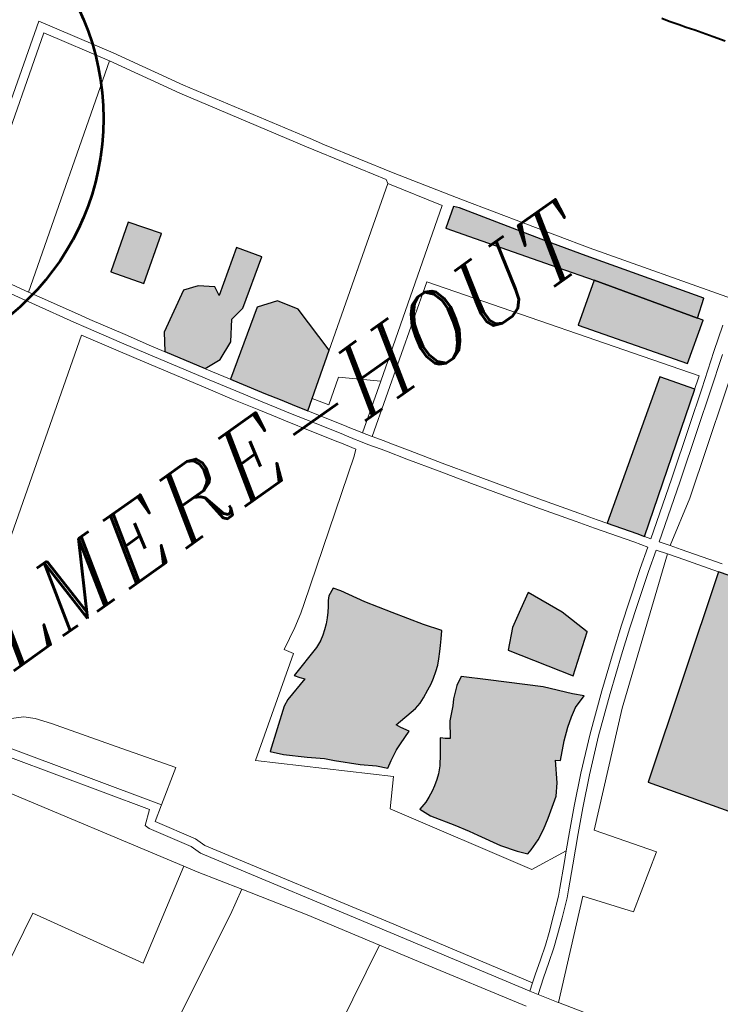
# Model space of a CAD drawing. Header units: metres. Extents: x 148316 to 148653, y 486436 to 486744.
# Tile 97 of 110: x 148558.43 to 148563.21, y 486717.82 to 486724.54. Entities that reach past the tile are written whole.
import ezdxf

# ---------------------------------------------------------------- set-up
doc = ezdxf.new("R2010")
doc.units = ezdxf.units.M
doc.header["$MEASUREMENT"] = 0
for name, color, linetype, lineweight in [('WVB-pen-brm-dik 018', 6, 'Continuous', 13), ('WVB-pen-dik 035', 1, 'Continuous', 40), ('WVB-raster-20%', 254, 'Continuous', 30), ('WVB-raster-60%', 253, 'Continuous', 30), ('WVB-tekst-dik 035', 1, 'Continuous', 40), ('WVB-tekst-dik 050', 1, 'Continuous', 53)]:
    doc.layers.add(name, color=color, linetype=linetype, lineweight=lineweight)
doc.styles.add('1 200   cursief   0.18', font='ITALICS.shx', dxfattribs={"height": 0.36})

# ---------------------------------------------------------------- blocks, each defined once
blk = doc.blocks.new('INZET')
at = {"layer": 'WVB-raster-20%', "ltscale": 0.5}
for points in [[(-0.036668, -0.087243), (-0.037362, -0.086263), (-0.035888, -0.08522), (-0.035194, -0.0862)], [(-0.036047, -0.090859), (-0.036651, -0.090817), (-0.037436, -0.089545), (-0.03707, -0.088995), (-0.035701, -0.088203), (-0.035205, -0.088375), (-0.034763, -0.088735), (-0.034814, -0.089058), (-0.033383, -0.088074), (-0.032864, -0.088828), (-0.034401, -0.089885), (-0.034926, -0.089974), (-0.035411, -0.090582)], [(-0.034633, -0.094024), (-0.034945, -0.093538), (-0.035183, -0.093163), (-0.035468, -0.092712), (-0.035989, -0.091884), (-0.036156, -0.091616), (-0.033983, -0.090138), (-0.033292, -0.090365), (-0.032891, -0.091008), (-0.032838, -0.09276), (-0.034264, -0.093764)], [(-0.032503, -0.106641), (-0.033798, -0.104642), (-0.033229, -0.104097), (-0.032653, -0.103758), (-0.032107, -0.103435), (-0.03155, -0.104654), (-0.031246, -0.105696)]]:
    blk.add_hatch(color=256, dxfattribs=at).paths.add_polyline_path(points)
at = {"layer": 'WVB-raster-20%', "extrusion": (0, 0, -1)}
for points in [[(0.021963, -0.099152), (0.021394, -0.098721), (0.023833, -0.095222), (0.024667, -0.093997), (0.026401, -0.09138), (0.02654, -0.091218), (0.027179, -0.09167), (0.026568, -0.092538), (0.024843, -0.094987), (0.02409, -0.096057)], [(0.037284, -0.1107), (0.037115, -0.11065), (0.036725, -0.110507), (0.036371, -0.110333), (0.036014, -0.110108), (0.035353, -0.109654), (0.035059, -0.109301), (0.034666, -0.108639), (0.034527, -0.108746), (0.034527, -0.108747), (0.034036, -0.10827), (0.033668, -0.107964), (0.033365, -0.107747), (0.033062, -0.107576), (0.032596, -0.107413), (0.032875, -0.107134), (0.033558, -0.106358), (0.03495, -0.105073), (0.035634, -0.104448), (0.035929, -0.104611), (0.036103, -0.104759), (0.036282, -0.104918), (0.036445, -0.105093), (0.036818, -0.105458), (0.037167, -0.105954), (0.037298, -0.105856), (0.037359, -0.105801), (0.037431, -0.105736), (0.03775, -0.106195), (0.037988, -0.106505), (0.03819, -0.106703), (0.038341, -0.106827), (0.038534, -0.106964), (0.038708, -0.107061), (0.03891, -0.107162), (0.039098, -0.107235), (0.039405, -0.107318), (0.039236, -0.107715), (0.03875, -0.10845), (0.038466, -0.108911), (0.038306, -0.109182), (0.037888, -0.109925), (0.037523, -0.110411)]]:
    blk.add_hatch(color=256, dxfattribs=at).paths.add_polyline_path(points)
at = {"layer": 'WVB-raster-20%'}
blk.add_hatch(color=256, dxfattribs=at).paths.add_polyline_path([(-0.03948, -0.105545), (-0.039743, -0.105255), (-0.040178, -0.104898), (-0.040814, -0.104276), (-0.041049, -0.104023), (-0.041507, -0.103635), (-0.042106, -0.103102), (-0.042424, -0.102755), (-0.041132, -0.101767), (-0.040902, -0.101659), (-0.040017, -0.101414), (-0.040132, -0.101289), (-0.040249, -0.101113), (-0.039073, -0.100782), (-0.038829, -0.100674), (-0.038656, -0.100562), (-0.038501, -0.10044), (-0.038337, -0.100309), (-0.038192, -0.100168), (-0.038061, -0.100013), (-0.037939, -0.099863), (-0.037826, -0.099699), (-0.037713, -0.099589), (-0.037439, -0.099461), (-0.037279, -0.099681), (-0.036825, -0.100459), (-0.036278, -0.101296), (-0.035646, -0.102251), (-0.035254, -0.102784), (-0.035441, -0.103), (-0.035586, -0.103178), (-0.035731, -0.103328), (-0.0359, -0.103511), (-0.036053, -0.103664), (-0.036236, -0.103809), (-0.036428, -0.10394), (-0.036606, -0.104053), (-0.036812, -0.104156), (-0.037094, -0.104292), (-0.037295, -0.104381), (-0.037529, -0.104432), (-0.038389, -0.104501), (-0.038318, -0.104669), (-0.038162, -0.104937), (-0.038646, -0.105123), (-0.038881, -0.105208), (-0.039063, -0.105301), (-0.039232, -0.1054)])
at = {"layer": 'WVB-raster-20%', "ltscale": 0.5, "extrusion": (0, 0, -1)}
for points in [[(0.02776, -0.104178), (0.023449, -0.101073), (0.024178, -0.100039), (0.028537, -0.103073), (0.02792, -0.103943)], [(0.026979, -0.119069), (0.020446, -0.114466), (0.020632, -0.11424), (0.021303, -0.113399), (0.022246, -0.113745), (0.024328, -0.115106), (0.026365, -0.117015), (0.026924, -0.11624), (0.02508, -0.115032), (0.025338, -0.114598), (0.027212, -0.1144), (0.026361, -0.113433), (0.025928, -0.113978), (0.025358, -0.11376), (0.025358, -0.113209), (0.023509, -0.111884), (0.023077, -0.112383), (0.023691, -0.112817), (0.023741, -0.113135), (0.024436, -0.113636), (0.024195, -0.113968), (0.023688, -0.11398), (0.023339, -0.113717), (0.023594, -0.113389), (0.023446, -0.113283), (0.023336, -0.113013), (0.023157, -0.113272), (0.022835, -0.113028), (0.023034, -0.112725), (0.022266, -0.112181), (0.023102, -0.111101), (0.024215, -0.109626), (0.024913, -0.108688), (0.024996, -0.108576), (0.026177, -0.10694), (0.026404, -0.106619), (0.032517, -0.111084)]]:
    blk.add_hatch(color=256, dxfattribs=at).paths.add_polyline_path(points)
at = {"layer": 'WVB-raster-60%'}
blk.add_hatch(color=256, dxfattribs=at).paths.add_polyline_path([(-0.023144, -0.100215), (-0.025428, -0.09699), (-0.02409, -0.096057), (-0.021963, -0.099152), (-0.021848, -0.099318)])
at = {"layer": 'WVB-pen-brm-dik 018'}
for p, q in [((-0.041418, -0.082814), (-0.034394, -0.077861)), ((-0.034394, -0.077861), (-0.041418, -0.082814)), ((-0.034394, -0.077861), (-0.032956, -0.080222)), ((-0.032956, -0.080222), (-0.034394, -0.077861)), ((-0.034483, -0.078291), (-0.041269, -0.083076)), ((-0.041269, -0.083076), (-0.034483, -0.078291)), ((-0.033216, -0.080371), (-0.034483, -0.078291)), ((-0.034483, -0.078291), (-0.033216, -0.080371)), ((-0.032956, -0.080222), (-0.031641, -0.082505)), ((-0.031641, -0.082505), (-0.032956, -0.080222)), ((-0.033216, -0.080371), (-0.040046, -0.085198)), ((-0.040046, -0.085198), (-0.033216, -0.080371)), ((-0.031899, -0.082659), (-0.033216, -0.080371)), ((-0.033216, -0.080371), (-0.031899, -0.082659)), ((-0.029439, -0.086654), (-0.031899, -0.082659)), ((-0.031899, -0.082659), (-0.029439, -0.086654)), ((-0.031641, -0.082505), (-0.029183, -0.086497)), ((-0.029183, -0.086497), (-0.031641, -0.082505)), ((-0.040046, -0.085198), (-0.040358, -0.084661)), ((-0.040358, -0.084661), (-0.040046, -0.085198)), ((-0.040618, -0.084811), (-0.040106, -0.085692)), ((-0.040106, -0.085692), (-0.040618, -0.084811)), ((-0.040046, -0.085198), (-0.039847, -0.08554)), ((-0.039847, -0.08554), (-0.040046, -0.085198)), ((-0.040106, -0.085692), (-0.039376, -0.086926)), ((-0.039376, -0.086926), (-0.040106, -0.085692)), ((-0.039847, -0.08554), (-0.039118, -0.086773)), ((-0.039118, -0.086773), (-0.039847, -0.08554)), ((-0.029158, -0.087109), (-0.029439, -0.086654)), ((-0.029439, -0.086654), (-0.029158, -0.087109)), ((-0.029183, -0.086497), (-0.028904, -0.08695)), ((-0.028904, -0.08695), (-0.029183, -0.086497)), ((-0.039376, -0.086926), (-0.039142, -0.087321)), ((-0.039142, -0.087321), (-0.039376, -0.086926)), ((-0.039118, -0.086773), (-0.038884, -0.087167)), ((-0.038884, -0.087167), (-0.039118, -0.086773)), ((-0.028904, -0.08695), (-0.027549, -0.089088)), ((-0.027549, -0.089088), (-0.028904, -0.08695)), ((-0.039142, -0.087321), (-0.038461, -0.088445)), ((-0.038461, -0.088445), (-0.039142, -0.087321)), ((-0.038884, -0.087167), (-0.038204, -0.088289)), ((-0.038204, -0.088289), (-0.038884, -0.087167)), ((-0.027871, -0.08914), (-0.029158, -0.087109)), ((-0.029158, -0.087109), (-0.027871, -0.08914)), ((-0.03942, -0.087441), (-0.048964, -0.094173)), ((-0.048964, -0.094173), (-0.03942, -0.087441)), ((-0.038717, -0.088601), (-0.03942, -0.087441)), ((-0.03942, -0.087441), (-0.038717, -0.088601)), ((-0.038204, -0.088289), (-0.03769, -0.089133)), ((-0.03769, -0.089133), (-0.038204, -0.088289)), ((-0.038202, -0.089447), (-0.038717, -0.088601)), ((-0.038717, -0.088601), (-0.038202, -0.089447)), ((-0.038461, -0.088445), (-0.037946, -0.08929)), ((-0.037946, -0.08929), (-0.038461, -0.088445)), ((-0.037946, -0.08929), (-0.036761, -0.091209)), ((-0.036761, -0.091209), (-0.037946, -0.08929)), ((-0.03769, -0.089133), (-0.036506, -0.091051)), ((-0.036506, -0.091051), (-0.03769, -0.089133)), ((-0.027908, -0.089289), (-0.034633, -0.094024)), ((-0.034264, -0.093764), (-0.027908, -0.089289)), ((-0.027908, -0.089289), (-0.027871, -0.08914)), ((-0.027871, -0.08914), (-0.027908, -0.089289)), ((-0.026834, -0.090973), (-0.027908, -0.089289)), ((-0.027908, -0.089289), (-0.026834, -0.090973)), ((-0.027549, -0.089088), (-0.02615, -0.091214)), ((-0.02615, -0.091214), (-0.027549, -0.089088)), ((-0.037016, -0.091367), (-0.038202, -0.089447)), ((-0.038202, -0.089447), (-0.037016, -0.091367)), ((-0.016869, -0.090334), (-0.017027, -0.090108)), ((-0.016668, -0.090624), (-0.016869, -0.090334)), ((-0.016518, -0.090834), (-0.016668, -0.090624)), ((-0.036506, -0.091051), (-0.035989, -0.091884)), ((-0.035989, -0.091884), (-0.036506, -0.091051)), ((-0.032021, -0.094644), (-0.026834, -0.090973)), ((-0.026834, -0.090973), (-0.032021, -0.094644)), ((-0.016337, -0.091084), (-0.016518, -0.090834)), ((-0.015958, -0.091631), (-0.016337, -0.091084)), ((-0.036498, -0.092202), (-0.037016, -0.091367)), ((-0.037016, -0.091367), (-0.036498, -0.092202)), ((-0.036761, -0.091209), (-0.036243, -0.092043)), ((-0.036243, -0.092043), (-0.036761, -0.091209)), ((-0.027179, -0.09167), (-0.02654, -0.091218)), ((-0.02654, -0.091218), (-0.026401, -0.09138)), ((-0.026401, -0.09138), (-0.024667, -0.093997)), ((-0.02615, -0.091214), (-0.023587, -0.09505)), ((-0.023587, -0.09505), (-0.02615, -0.091214)), ((-0.026568, -0.092538), (-0.027179, -0.09167)), ((-0.015704, -0.091989), (-0.015958, -0.091631)), ((-0.036243, -0.092043), (-0.035722, -0.092872)), ((-0.035722, -0.092872), (-0.036243, -0.092043)), ((-0.035989, -0.091884), (-0.035468, -0.092712)), ((-0.035468, -0.092712), (-0.035989, -0.091884)), ((-0.035976, -0.093032), (-0.036498, -0.092202)), ((-0.036498, -0.092202), (-0.035976, -0.093032)), ((-0.035468, -0.092712), (-0.035183, -0.093163)), ((-0.035183, -0.093163), (-0.035468, -0.092712)), ((-0.024843, -0.094987), (-0.026568, -0.092538)), ((-0.03569, -0.093484), (-0.035976, -0.093032)), ((-0.035976, -0.093032), (-0.03569, -0.093484)), ((-0.035722, -0.092872), (-0.035436, -0.093323)), ((-0.035436, -0.093323), (-0.035722, -0.092872)), ((-0.028775, -0.092794), (-0.033353, -0.09601)), ((-0.033353, -0.09601), (-0.028775, -0.092794)), ((-0.023064, -0.100795), (-0.028775, -0.092794)), ((-0.028775, -0.092794), (-0.023064, -0.100795)), ((-0.035436, -0.093323), (-0.035198, -0.0937)), ((-0.035198, -0.0937), (-0.035436, -0.093323)), ((-0.035183, -0.093163), (-0.034945, -0.093538)), ((-0.034945, -0.093538), (-0.035183, -0.093163)), ((-0.035451, -0.093861), (-0.03569, -0.093484)), ((-0.03569, -0.093484), (-0.035451, -0.093861)), ((-0.035198, -0.0937), (-0.034672, -0.094517)), ((-0.034672, -0.094517), (-0.035198, -0.0937)), ((-0.034945, -0.093538), (-0.03442, -0.094354)), ((-0.03442, -0.094354), (-0.034945, -0.093538)), ((-0.033929, -0.094279), (-0.034264, -0.093764)), ((-0.034264, -0.093764), (-0.033929, -0.094279)), ((-0.033113, -0.093699), (-0.033929, -0.094279)), ((-0.033929, -0.094279), (-0.033113, -0.093699)), ((-0.032021, -0.094644), (-0.033113, -0.093699)), ((-0.033113, -0.093699), (-0.032021, -0.094644)), ((-0.034924, -0.094679), (-0.035451, -0.093861)), ((-0.035451, -0.093861), (-0.034924, -0.094679)), ((-0.024667, -0.093997), (-0.023833, -0.095222)), ((-0.03442, -0.094354), (-0.033901, -0.095156)), ((-0.033901, -0.095156), (-0.03442, -0.094354)), ((-0.034411, -0.095473), (-0.034924, -0.094679)), ((-0.034924, -0.094679), (-0.034411, -0.095473)), ((-0.034672, -0.094517), (-0.034156, -0.095315)), ((-0.034156, -0.095315), (-0.034672, -0.094517)), ((-0.033549, -0.095714), (-0.032021, -0.094644)), ((-0.032021, -0.094644), (-0.033549, -0.095714)), ((-0.02409, -0.096057), (-0.024843, -0.094987)), ((-0.023587, -0.09505), (-0.020639, -0.09928)), ((-0.020639, -0.09928), (-0.023587, -0.09505)), ((-0.034156, -0.095315), (-0.034055, -0.095484)), ((-0.034055, -0.095484), (-0.034156, -0.095315)), ((-0.033901, -0.095156), (-0.0338, -0.095326)), ((-0.0338, -0.095326), (-0.033901, -0.095156)), ((-0.0338, -0.095326), (-0.03363, -0.09559)), ((-0.03363, -0.09559), (-0.0338, -0.095326)), ((-0.023833, -0.095222), (-0.021394, -0.098721)), ((-0.03431, -0.095642), (-0.034411, -0.095473)), ((-0.034411, -0.095473), (-0.03431, -0.095642)), ((-0.034134, -0.095917), (-0.03431, -0.095642)), ((-0.03431, -0.095642), (-0.034134, -0.095917)), ((-0.034055, -0.095484), (-0.033882, -0.095754)), ((-0.033882, -0.095754), (-0.034055, -0.095484)), ((-0.033882, -0.095754), (-0.033806, -0.095869)), ((-0.033806, -0.095869), (-0.033882, -0.095754)), ((-0.03363, -0.09559), (-0.033549, -0.095714)), ((-0.033549, -0.095714), (-0.03363, -0.09559)), ((-0.033375, -0.095979), (-0.033549, -0.095714)), ((-0.033549, -0.095714), (-0.033375, -0.095979)), ((-0.034247, -0.0962), (-0.034057, -0.096034)), ((-0.034057, -0.096034), (-0.034247, -0.0962)), ((-0.034057, -0.096034), (-0.034134, -0.095917)), ((-0.034134, -0.095917), (-0.034057, -0.096034)), ((-0.033806, -0.095869), (-0.033624, -0.096146)), ((-0.033624, -0.096146), (-0.033806, -0.095869)), ((-0.033353, -0.09601), (-0.033375, -0.095979)), ((-0.033375, -0.095979), (-0.033353, -0.09601)), ((-0.033353, -0.09601), (-0.033107, -0.096367)), ((-0.033107, -0.096367), (-0.033353, -0.09601)), ((-0.025428, -0.09699), (-0.02409, -0.096057)), ((-0.038543, -0.099309), (-0.034247, -0.0962)), ((-0.034247, -0.0962), (-0.038543, -0.099309)), ((-0.033624, -0.096146), (-0.033355, -0.096535)), ((-0.033355, -0.096535), (-0.033624, -0.096146)), ((-0.033107, -0.096367), (-0.032993, -0.096538)), ((-0.032993, -0.096538), (-0.033107, -0.096367)), ((-0.048587, -0.096919), (-0.049119, -0.096637)), ((-0.049119, -0.096637), (-0.048587, -0.096919)), ((-0.033355, -0.096535), (-0.033243, -0.096704)), ((-0.033243, -0.096704), (-0.033355, -0.096535)), ((-0.033243, -0.096704), (-0.032832, -0.097324)), ((-0.032832, -0.097324), (-0.033243, -0.096704)), ((-0.032993, -0.096538), (-0.032582, -0.097158)), ((-0.032582, -0.097158), (-0.032993, -0.096538)), ((-0.048305, -0.097185), (-0.048587, -0.096919)), ((-0.048587, -0.096919), (-0.048305, -0.097185)), ((-0.023144, -0.100215), (-0.025428, -0.09699)), ((-0.049634, -0.097437), (-0.046494, -0.102089)), ((-0.046494, -0.102089), (-0.049634, -0.097437)), ((-0.047945, -0.097655), (-0.048305, -0.097185)), ((-0.048305, -0.097185), (-0.047945, -0.097655)), ((-0.032832, -0.097324), (-0.03218, -0.098303)), ((-0.03218, -0.098303), (-0.032832, -0.097324)), ((-0.032582, -0.097158), (-0.031931, -0.098136)), ((-0.031931, -0.098136), (-0.032582, -0.097158)), ((-0.051141, -0.097705), (-0.047093, -0.104234)), ((-0.047093, -0.104234), (-0.051141, -0.097705)), ((-0.04693, -0.10198), (-0.049759, -0.097789)), ((-0.049759, -0.097789), (-0.04693, -0.10198)), ((-0.046598, -0.099565), (-0.047945, -0.097655)), ((-0.047945, -0.097655), (-0.046598, -0.099565)), ((-0.031931, -0.098136), (-0.031274, -0.09911)), ((-0.031274, -0.09911), (-0.031931, -0.098136)), ((-0.03218, -0.098303), (-0.031523, -0.099278)), ((-0.031523, -0.099278), (-0.03218, -0.098303)), ((-0.021394, -0.098721), (-0.021963, -0.099152)), ((-0.031274, -0.09911), (-0.030648, -0.100032)), ((-0.030648, -0.100032), (-0.031274, -0.09911)), ((-0.021963, -0.099152), (-0.021848, -0.099318)), ((-0.038834, -0.099512), (-0.038543, -0.099309)), ((-0.038543, -0.099309), (-0.038834, -0.099512)), ((-0.037713, -0.099589), (-0.037439, -0.099461)), ((-0.037439, -0.099461), (-0.037279, -0.099681)), ((-0.031523, -0.099278), (-0.030896, -0.100201)), ((-0.030896, -0.100201), (-0.031523, -0.099278)), ((-0.021848, -0.099318), (-0.023144, -0.100215)), ((-0.045362, -0.101329), (-0.046598, -0.099565)), ((-0.046598, -0.099565), (-0.045362, -0.101329)), ((-0.040015, -0.100186), (-0.03928, -0.099792)), ((-0.03928, -0.099792), (-0.040015, -0.100186)), ((-0.03928, -0.099792), (-0.038834, -0.099512)), ((-0.038834, -0.099512), (-0.03928, -0.099792)), ((-0.037939, -0.099863), (-0.037826, -0.099699)), ((-0.037826, -0.099699), (-0.037713, -0.099589)), ((-0.037279, -0.099681), (-0.036825, -0.100459)), ((-0.038192, -0.100168), (-0.038061, -0.100013)), ((-0.038061, -0.100013), (-0.037939, -0.099863)), ((-0.030648, -0.100032), (-0.029951, -0.101044)), ((-0.029951, -0.101044), (-0.030648, -0.100032)), ((-0.025747, -0.104009), (-0.020456, -0.10016)), ((-0.020456, -0.10016), (-0.025747, -0.104009)), ((-0.021401, -0.099847), (-0.02217, -0.100411)), ((-0.02217, -0.100411), (-0.021401, -0.099847)), ((-0.043008, -0.10271), (-0.03983, -0.100487)), ((-0.03983, -0.100487), (-0.043008, -0.10271)), ((-0.03983, -0.100487), (-0.040015, -0.100186)), ((-0.040015, -0.100186), (-0.03983, -0.100487)), ((-0.038656, -0.100562), (-0.038501, -0.10044)), ((-0.038501, -0.10044), (-0.038337, -0.100309)), ((-0.038337, -0.100309), (-0.038192, -0.100168)), ((-0.036825, -0.100459), (-0.036278, -0.101296)), ((-0.030896, -0.100201), (-0.030198, -0.101215)), ((-0.030198, -0.101215), (-0.030896, -0.100201)), ((-0.02217, -0.100411), (-0.02325, -0.101209)), ((-0.02325, -0.101209), (-0.02217, -0.100411)), ((-0.040249, -0.101113), (-0.039073, -0.100782)), ((-0.039073, -0.100782), (-0.038829, -0.100674)), ((-0.038829, -0.100674), (-0.038656, -0.100562)), ((-0.02776, -0.104178), (-0.023064, -0.100795)), ((-0.023064, -0.100795), (-0.02776, -0.104178)), ((-0.021992, -0.100653), (-0.023072, -0.101451)), ((-0.023072, -0.101451), (-0.021992, -0.100653)), ((-0.040132, -0.101289), (-0.040249, -0.101113)), ((-0.029951, -0.101044), (-0.029124, -0.102238)), ((-0.029124, -0.102238), (-0.029951, -0.101044)), ((-0.046494, -0.102089), (-0.045362, -0.101329)), ((-0.045362, -0.101329), (-0.046494, -0.102089)), ((-0.040902, -0.101659), (-0.040017, -0.101414)), ((-0.040017, -0.101414), (-0.040132, -0.101289)), ((-0.036278, -0.101296), (-0.035646, -0.102251)), ((-0.030198, -0.101215), (-0.02937, -0.10241)), ((-0.02937, -0.10241), (-0.030198, -0.101215)), ((-0.02325, -0.101209), (-0.024313, -0.101987)), ((-0.024313, -0.101987), (-0.02325, -0.101209)), ((-0.023072, -0.101451), (-0.024137, -0.10223)), ((-0.024137, -0.10223), (-0.023072, -0.101451)), ((-0.042424, -0.102755), (-0.041132, -0.101767)), ((-0.041132, -0.101767), (-0.040902, -0.101659)), ((-0.047364, -0.10234), (-0.04693, -0.10198)), ((-0.04693, -0.10198), (-0.047364, -0.10234)), ((-0.046494, -0.102089), (-0.047003, -0.10243)), ((-0.047003, -0.10243), (-0.046494, -0.102089)), ((-0.024313, -0.101987), (-0.025882, -0.10312)), ((-0.025882, -0.10312), (-0.024313, -0.101987)), ((-0.047307, -0.102507), (-0.047364, -0.10234)), ((-0.047364, -0.10234), (-0.047307, -0.102507)), ((-0.046498, -0.103832), (-0.047307, -0.102507)), ((-0.047307, -0.102507), (-0.046498, -0.103832)), ((-0.047003, -0.10243), (-0.046225, -0.103704)), ((-0.046225, -0.103704), (-0.047003, -0.10243)), ((-0.035646, -0.102251), (-0.035254, -0.102784)), ((-0.02937, -0.10241), (-0.028989, -0.102954)), ((-0.028989, -0.102954), (-0.02937, -0.10241)), ((-0.029124, -0.102238), (-0.028743, -0.102781)), ((-0.028743, -0.102781), (-0.029124, -0.102238)), ((-0.024137, -0.10223), (-0.025707, -0.103363)), ((-0.025707, -0.103363), (-0.024137, -0.10223)), ((-0.054037, -0.103534), (-0.052213, -0.102552)), ((-0.052213, -0.102552), (-0.054037, -0.103534)), ((-0.052213, -0.102552), (-0.050143, -0.10613)), ((-0.050143, -0.10613), (-0.052213, -0.102552)), ((-0.03949, -0.10589), (-0.043008, -0.10271)), ((-0.043008, -0.10271), (-0.03949, -0.10589)), ((-0.042106, -0.103102), (-0.042424, -0.102755)), ((-0.035254, -0.102784), (-0.035441, -0.103)), ((-0.028743, -0.102781), (-0.02792, -0.103943)), ((-0.02792, -0.103943), (-0.028743, -0.102781)), ((-0.041507, -0.103635), (-0.042106, -0.103102)), ((-0.035586, -0.103178), (-0.035731, -0.103328)), ((-0.035441, -0.103), (-0.035586, -0.103178)), ((-0.028989, -0.102954), (-0.028166, -0.104115)), ((-0.028166, -0.104115), (-0.028989, -0.102954)), ((-0.025882, -0.10312), (-0.027632, -0.104365)), ((-0.027632, -0.104365), (-0.025882, -0.10312)), ((-0.0359, -0.103511), (-0.036053, -0.103664)), ((-0.035731, -0.103328), (-0.0359, -0.103511)), ((-0.025707, -0.103363), (-0.027461, -0.104612)), ((-0.027461, -0.104612), (-0.025707, -0.103363)), ((-0.04637, -0.104208), (-0.046498, -0.103832)), ((-0.046498, -0.103832), (-0.04637, -0.104208)), ((-0.046225, -0.103704), (-0.046097, -0.104079)), ((-0.046097, -0.104079), (-0.046225, -0.103704)), ((-0.041049, -0.104023), (-0.041507, -0.103635)), ((-0.036236, -0.103809), (-0.036428, -0.10394)), ((-0.036053, -0.103664), (-0.036236, -0.103809)), ((-0.046097, -0.104079), (-0.042408, -0.110002)), ((-0.042408, -0.110002), (-0.046097, -0.104079)), ((-0.040814, -0.104276), (-0.041049, -0.104023)), ((-0.036812, -0.104156), (-0.037094, -0.104292)), ((-0.036606, -0.104053), (-0.036812, -0.104156)), ((-0.036428, -0.10394), (-0.036606, -0.104053)), ((-0.028166, -0.104115), (-0.027878, -0.104537)), ((-0.027878, -0.104537), (-0.028166, -0.104115)), ((-0.02792, -0.103943), (-0.02776, -0.104178)), ((-0.02776, -0.104178), (-0.02792, -0.103943)), ((-0.027632, -0.104365), (-0.02776, -0.104178)), ((-0.02776, -0.104178), (-0.027632, -0.104365)), ((-0.027229, -0.104936), (-0.025747, -0.104009)), ((-0.025747, -0.104009), (-0.027229, -0.104936)), ((-0.050143, -0.10613), (-0.047093, -0.104234)), ((-0.047093, -0.104234), (-0.050143, -0.10613)), ((-0.047093, -0.104234), (-0.046835, -0.10465)), ((-0.046835, -0.10465), (-0.047093, -0.104234)), ((-0.042663, -0.11016), (-0.04637, -0.104208)), ((-0.04637, -0.104208), (-0.042663, -0.11016)), ((-0.040178, -0.104898), (-0.040814, -0.104276)), ((-0.037529, -0.104432), (-0.038389, -0.104501)), ((-0.038389, -0.104501), (-0.038318, -0.104669)), ((-0.037295, -0.104381), (-0.037529, -0.104432)), ((-0.037094, -0.104292), (-0.037295, -0.104381)), ((-0.035929, -0.104611), (-0.035634, -0.104448)), ((-0.035634, -0.104448), (-0.03495, -0.105073)), ((-0.046835, -0.10465), (-0.045935, -0.106027)), ((-0.045935, -0.106027), (-0.046835, -0.10465)), ((-0.038318, -0.104669), (-0.038162, -0.104937)), ((-0.036282, -0.104918), (-0.036103, -0.104759)), ((-0.036103, -0.104759), (-0.035929, -0.104611)), ((-0.027878, -0.104537), (-0.028521, -0.104984)), ((-0.028521, -0.104984), (-0.027878, -0.104537)), ((-0.027708, -0.104783), (-0.028346, -0.105228)), ((-0.028346, -0.105228), (-0.027708, -0.104783)), ((-0.027464, -0.105123), (-0.027708, -0.104783)), ((-0.027708, -0.104783), (-0.027464, -0.105123)), ((-0.027461, -0.104612), (-0.027229, -0.104936)), ((-0.027229, -0.104936), (-0.027461, -0.104612)), ((-0.039743, -0.105255), (-0.040178, -0.104898)), ((-0.038646, -0.105123), (-0.038881, -0.105208)), ((-0.038162, -0.104937), (-0.038646, -0.105123)), ((-0.036818, -0.105458), (-0.036445, -0.105093)), ((-0.036445, -0.105093), (-0.036282, -0.104918)), ((-0.03495, -0.105073), (-0.033558, -0.106358)), ((-0.031778, -0.108515), (-0.027464, -0.105123)), ((-0.027464, -0.105123), (-0.031778, -0.108515)), ((-0.028521, -0.104984), (-0.029453, -0.105672)), ((-0.029453, -0.105672), (-0.028521, -0.104984)), ((-0.027464, -0.105123), (-0.027241, -0.105436)), ((-0.027241, -0.105436), (-0.027464, -0.105123)), ((-0.026996, -0.105262), (-0.027229, -0.104936)), ((-0.027229, -0.104936), (-0.026996, -0.105262)), ((-0.03948, -0.105545), (-0.039743, -0.105255)), ((-0.039232, -0.1054), (-0.03948, -0.105545)), ((-0.039063, -0.105301), (-0.039232, -0.1054)), ((-0.038881, -0.105208), (-0.039063, -0.105301)), ((-0.037167, -0.105954), (-0.036818, -0.105458)), ((-0.028346, -0.105228), (-0.029274, -0.105914)), ((-0.029274, -0.105914), (-0.028346, -0.105228)), ((-0.027241, -0.105436), (-0.026404, -0.106619)), ((-0.026404, -0.106619), (-0.027241, -0.105436)), ((-0.026141, -0.106472), (-0.026996, -0.105262)), ((-0.026996, -0.105262), (-0.026141, -0.106472)), ((-0.03775, -0.106195), (-0.037431, -0.105736)), ((-0.037431, -0.105736), (-0.037359, -0.105801)), ((-0.037359, -0.105801), (-0.037298, -0.105856)), ((-0.037298, -0.105856), (-0.037167, -0.105954)), ((-0.029453, -0.105672), (-0.030154, -0.10619)), ((-0.030154, -0.10619), (-0.029453, -0.105672)), ((-0.045935, -0.106027), (-0.046748, -0.106502)), ((-0.046748, -0.106502), (-0.045935, -0.106027)), ((-0.044624, -0.108032), (-0.045935, -0.106027)), ((-0.045935, -0.106027), (-0.044624, -0.108032)), ((-0.04022, -0.106717), (-0.03949, -0.10589)), ((-0.03949, -0.10589), (-0.04022, -0.106717)), ((-0.037988, -0.106505), (-0.03775, -0.106195)), ((-0.030154, -0.10619), (-0.030927, -0.106784)), ((-0.030927, -0.106784), (-0.030154, -0.10619)), ((-0.029274, -0.105914), (-0.029974, -0.10643)), ((-0.029974, -0.10643), (-0.029274, -0.105914)), ((-0.046748, -0.106502), (-0.055522, -0.111133)), ((-0.055522, -0.111133), (-0.046748, -0.106502)), ((-0.03819, -0.106703), (-0.037988, -0.106505)), ((-0.033558, -0.106358), (-0.032875, -0.107134)), ((-0.029974, -0.10643), (-0.030743, -0.107021)), ((-0.030743, -0.107021), (-0.029974, -0.10643)), ((-0.03749, -0.111209), (-0.04022, -0.106717)), ((-0.04022, -0.106717), (-0.03749, -0.111209)), ((-0.038534, -0.106964), (-0.038341, -0.106827)), ((-0.038341, -0.106827), (-0.03819, -0.106703)), ((-0.026404, -0.106619), (-0.032517, -0.111084)), ((-0.032517, -0.111084), (-0.026404, -0.106619)), ((-0.030927, -0.106784), (-0.032005, -0.10763)), ((-0.032005, -0.10763), (-0.030927, -0.106784)), ((-0.026177, -0.10694), (-0.026404, -0.106619)), ((-0.026404, -0.106619), (-0.026177, -0.10694)), ((-0.039098, -0.107235), (-0.03891, -0.107162)), ((-0.03891, -0.107162), (-0.038708, -0.107061)), ((-0.038708, -0.107061), (-0.038534, -0.106964)), ((-0.032875, -0.107134), (-0.032596, -0.107413)), ((-0.030743, -0.107021), (-0.031818, -0.107864)), ((-0.031818, -0.107864), (-0.030743, -0.107021)), ((-0.039405, -0.107318), (-0.039098, -0.107235)), ((-0.039236, -0.107715), (-0.039405, -0.107318)), ((-0.032596, -0.107413), (-0.033062, -0.107576)), ((-0.03875, -0.10845), (-0.039236, -0.107715)), ((-0.033365, -0.107747), (-0.033668, -0.107964)), ((-0.033062, -0.107576), (-0.033365, -0.107747)), ((-0.032005, -0.10763), (-0.033177, -0.108588)), ((-0.033177, -0.108588), (-0.032005, -0.10763)), ((-0.031818, -0.107864), (-0.032983, -0.108817)), ((-0.032983, -0.108817), (-0.031818, -0.107864)), ((-0.043214, -0.110306), (-0.044624, -0.108032)), ((-0.044624, -0.108032), (-0.043214, -0.110306)), ((-0.033668, -0.107964), (-0.034036, -0.10827)), ((-0.038466, -0.108911), (-0.03875, -0.10845)), ((-0.034976, -0.111345), (-0.031778, -0.108515)), ((-0.031778, -0.108515), (-0.034976, -0.111345)), ((-0.034036, -0.10827), (-0.034527, -0.108747)), ((-0.034666, -0.108639), (-0.035059, -0.109301)), ((-0.034527, -0.108746), (-0.034666, -0.108639)), ((-0.034527, -0.108747), (-0.034527, -0.108746)), ((-0.033177, -0.108588), (-0.034214, -0.109498)), ((-0.034214, -0.109498), (-0.033177, -0.108588)), ((-0.032983, -0.108817), (-0.034013, -0.10972)), ((-0.034013, -0.10972), (-0.032983, -0.108817)), ((-0.038306, -0.109182), (-0.038466, -0.108911)), ((-0.037888, -0.109925), (-0.038306, -0.109182)), ((-0.035059, -0.109301), (-0.035353, -0.109654)), ((-0.034214, -0.109498), (-0.035058, -0.110289)), ((-0.035058, -0.110289), (-0.034214, -0.109498)), ((-0.035353, -0.109654), (-0.036014, -0.110108)), ((-0.034013, -0.10972), (-0.034851, -0.110506)), ((-0.034851, -0.110506), (-0.034013, -0.10972)), ((-0.039961, -0.114532), (-0.042663, -0.11016)), ((-0.042663, -0.11016), (-0.039961, -0.114532)), ((-0.042408, -0.110002), (-0.039704, -0.114377)), ((-0.039704, -0.114377), (-0.042408, -0.110002)), ((-0.037523, -0.110411), (-0.037888, -0.109925)), ((-0.036014, -0.110108), (-0.036371, -0.110333)), ((-0.049729, -0.113795), (-0.043214, -0.110306)), ((-0.043214, -0.110306), (-0.049729, -0.113795)), ((-0.043214, -0.110306), (-0.042453, -0.111532)), ((-0.042453, -0.111532), (-0.043214, -0.110306)), ((-0.037284, -0.1107), (-0.037523, -0.110411)), ((-0.036725, -0.110507), (-0.037115, -0.11065)), ((-0.036371, -0.110333), (-0.036725, -0.110507)), ((-0.035058, -0.110289), (-0.035695, -0.110908)), ((-0.035695, -0.110908), (-0.035058, -0.110289)), ((-0.034851, -0.110506), (-0.035484, -0.111122)), ((-0.035484, -0.111122), (-0.034851, -0.110506)), ((-0.037115, -0.11065), (-0.037284, -0.1107)), ((-0.035695, -0.110908), (-0.036162, -0.111375)), ((-0.036162, -0.111375), (-0.035695, -0.110908)), ((-0.036162, -0.111375), (-0.03749, -0.111209)), ((-0.03749, -0.111209), (-0.036162, -0.111375)), ((-0.035484, -0.111122), (-0.036256, -0.111892)), ((-0.036256, -0.111892), (-0.035484, -0.111122)), ((-0.032517, -0.111084), (-0.026979, -0.119069)), ((-0.026979, -0.119069), (-0.032517, -0.111084)), ((-0.042453, -0.111532), (-0.040348, -0.114893)), ((-0.040348, -0.114893), (-0.042453, -0.111532)), ((-0.036162, -0.111375), (-0.036468, -0.11168)), ((-0.036468, -0.11168), (-0.036162, -0.111375)), ((-0.033669, -0.113181), (-0.034976, -0.111345)), ((-0.034976, -0.111345), (-0.033669, -0.113181)), ((-0.036468, -0.11168), (-0.037077, -0.112287)), ((-0.037077, -0.112287), (-0.036468, -0.11168)), ((-0.036256, -0.111892), (-0.036866, -0.112501)), ((-0.036866, -0.112501), (-0.036256, -0.111892)), ((-0.03727, -0.112475), (-0.037793, -0.112923)), ((-0.037793, -0.112923), (-0.03727, -0.112475)), ((-0.037077, -0.112287), (-0.03727, -0.112475)), ((-0.03727, -0.112475), (-0.037077, -0.112287)), ((-0.036866, -0.112501), (-0.037068, -0.112697)), ((-0.037068, -0.112697), (-0.036866, -0.112501)), ((-0.037793, -0.112923), (-0.038247, -0.113302)), ((-0.038247, -0.113302), (-0.037793, -0.112923)), ((-0.037068, -0.112697), (-0.037599, -0.113152)), ((-0.037599, -0.113152), (-0.037068, -0.112697)), ((-0.039379, -0.11544), (-0.03659, -0.112959)), ((-0.03659, -0.112959), (-0.039379, -0.11544)), ((-0.037599, -0.113152), (-0.038058, -0.113536)), ((-0.038058, -0.113536), (-0.037599, -0.113152)), ((-0.03659, -0.112959), (-0.035491, -0.114401)), ((-0.035491, -0.114401), (-0.03659, -0.112959)), ((-0.035491, -0.114401), (-0.033669, -0.113181)), ((-0.033669, -0.113181), (-0.035491, -0.114401)), ((-0.038608, -0.113585), (-0.039027, -0.113894)), ((-0.039027, -0.113894), (-0.038608, -0.113585)), ((-0.038247, -0.113302), (-0.038608, -0.113585)), ((-0.038608, -0.113585), (-0.038247, -0.113302)), ((-0.038058, -0.113536), (-0.038427, -0.113824)), ((-0.038427, -0.113824), (-0.038058, -0.113536)), ((-0.039027, -0.113894), (-0.03948, -0.114209)), ((-0.03948, -0.114209), (-0.039027, -0.113894)), ((-0.038427, -0.113824), (-0.038853, -0.114138)), ((-0.038853, -0.114138), (-0.038427, -0.113824)), ((-0.03948, -0.114209), (-0.039704, -0.114377)), ((-0.039704, -0.114377), (-0.03948, -0.114209)), ((-0.038853, -0.114138), (-0.039304, -0.114452)), ((-0.039304, -0.114452), (-0.038853, -0.114138)), ((-0.039945, -0.114557), (-0.039961, -0.114532)), ((-0.039961, -0.114532), (-0.039945, -0.114557)), ((-0.039704, -0.114377), (-0.039945, -0.114557)), ((-0.039945, -0.114557), (-0.039704, -0.114377)), ((-0.039783, -0.11481), (-0.039945, -0.114557)), ((-0.039945, -0.114557), (-0.039783, -0.11481)), ((-0.039304, -0.114452), (-0.039783, -0.11481)), ((-0.039783, -0.11481), (-0.039304, -0.114452)), ((-0.039783, -0.11481), (-0.039388, -0.115425)), ((-0.039388, -0.115425), (-0.039783, -0.11481)), ((-0.039388, -0.115425), (-0.039379, -0.11544)), ((-0.039379, -0.11544), (-0.039388, -0.115425)), ((-0.038415, -0.116885), (-0.039379, -0.11544)), ((-0.039379, -0.11544), (-0.038415, -0.116885))]:
    blk.add_line(p, q, dxfattribs=at)
at = {"layer": 'WVB-pen-brm-dik 018', "ltscale": 0.5}
for p, q in [((-0.03707, -0.088995), (-0.035701, -0.088203)), ((-0.035701, -0.088203), (-0.035205, -0.088375)), ((-0.035205, -0.088375), (-0.034763, -0.088735)), ((-0.034814, -0.089058), (-0.033383, -0.088074)), ((-0.033383, -0.088074), (-0.032864, -0.088828)), ((-0.037436, -0.089545), (-0.03707, -0.088995)), ((-0.034763, -0.088735), (-0.034814, -0.089058)), ((-0.032864, -0.088828), (-0.034401, -0.089885)), ((-0.034926, -0.089974), (-0.035411, -0.090582)), ((-0.034401, -0.089885), (-0.034926, -0.089974)), ((-0.033983, -0.090138), (-0.036156, -0.091616)), ((-0.033292, -0.090365), (-0.033983, -0.090138)), ((-0.032891, -0.091008), (-0.033292, -0.090365)), ((-0.035411, -0.090582), (-0.036047, -0.090859)), ((-0.036047, -0.090859), (-0.036651, -0.090817)), ((-0.032838, -0.09276), (-0.032891, -0.091008)), ((-0.024178, -0.100039), (-0.028537, -0.103073)), ((-0.023449, -0.101073), (-0.024178, -0.100039))]:
    blk.add_line(p, q, dxfattribs=at)
at = {"layer": 'WVB-pen-brm-dik 018', "ltscale": 0.5, "flags": 128}
for points in [[(-0.037362, -0.086263), (-0.035888, -0.08522), (-0.035194, -0.0862), (-0.036668, -0.087243)], [(-0.033798, -0.104642), (-0.033229, -0.104097), (-0.032653, -0.103758), (-0.032107, -0.103435), (-0.03155, -0.104654), (-0.031246, -0.105696), (-0.032503, -0.106641)]]:
    blk.add_lwpolyline(points, close=True, dxfattribs=at)
at = {"layer": 'WVB-pen-dik 035', "flags": 128}
blk.add_lwpolyline([(-0.017027, -0.090108), (-0.016869, -0.090334), (-0.016668, -0.090624), (-0.016518, -0.090834), (-0.016337, -0.091084), (-0.015958, -0.091631), (-0.015704, -0.091989)], dxfattribs=at)
at = {"layer": 'WVB-raster-20%', "ltscale": 0.5, "flags": 128}
for points in [[(-0.036668, -0.087243), (-0.035194, -0.0862), (-0.035888, -0.08522), (-0.037362, -0.086263)], [(-0.036047, -0.090859), (-0.035411, -0.090582), (-0.034926, -0.089974), (-0.034401, -0.089885), (-0.032864, -0.088828), (-0.033383, -0.088074), (-0.034814, -0.089058), (-0.034763, -0.088735), (-0.035205, -0.088375), (-0.035701, -0.088203), (-0.03707, -0.088995), (-0.037436, -0.089545), (-0.036651, -0.090817)], [(-0.032838, -0.09276), (-0.032891, -0.091008), (-0.033292, -0.090365), (-0.033983, -0.090138), (-0.036156, -0.091616), (-0.035989, -0.091884), (-0.035468, -0.092712), (-0.035183, -0.093163), (-0.034945, -0.093538), (-0.034633, -0.094024), (-0.034264, -0.093764)], [(-0.028537, -0.103073), (-0.02792, -0.103943), (-0.02776, -0.104178), (-0.023449, -0.101073), (-0.024178, -0.100039)], [(-0.032503, -0.106641), (-0.031246, -0.105696), (-0.03155, -0.104654), (-0.032107, -0.103435), (-0.032653, -0.103758), (-0.033229, -0.104097), (-0.033798, -0.104642)]]:
    blk.add_lwpolyline(points, close=True, dxfattribs=at)
at = {"layer": 'WVB-raster-20%', "flags": 128}
for points in [[(-0.023833, -0.095222), (-0.024667, -0.093997), (-0.026401, -0.09138), (-0.02654, -0.091218), (-0.027179, -0.09167), (-0.026568, -0.092538), (-0.024843, -0.094987), (-0.02409, -0.096057), (-0.021963, -0.099152), (-0.021394, -0.098721)], [(-0.038389, -0.104501), (-0.037529, -0.104432), (-0.037295, -0.104381), (-0.037094, -0.104292), (-0.036812, -0.104156), (-0.036606, -0.104053), (-0.036428, -0.10394), (-0.036236, -0.103809), (-0.036053, -0.103664), (-0.0359, -0.103511), (-0.035731, -0.103328), (-0.035586, -0.103178), (-0.035441, -0.103), (-0.035254, -0.102784), (-0.035646, -0.102251), (-0.036278, -0.101296), (-0.036825, -0.100459), (-0.037279, -0.099681), (-0.037439, -0.099461), (-0.037713, -0.099589), (-0.037826, -0.099699), (-0.037939, -0.099863), (-0.038061, -0.100013), (-0.038192, -0.100168), (-0.038337, -0.100309), (-0.038501, -0.10044), (-0.038656, -0.100562), (-0.038829, -0.100674), (-0.039073, -0.100782), (-0.040249, -0.101113), (-0.040132, -0.101289), (-0.040017, -0.101414), (-0.040902, -0.101659), (-0.041132, -0.101767), (-0.042424, -0.102755), (-0.042106, -0.103102), (-0.041507, -0.103635), (-0.041049, -0.104023), (-0.040814, -0.104276), (-0.040178, -0.104898), (-0.039743, -0.105255), (-0.03948, -0.105545), (-0.039232, -0.1054), (-0.039063, -0.105301), (-0.038881, -0.105208), (-0.038646, -0.105123), (-0.038162, -0.104937), (-0.038318, -0.104669)], [(-0.034527, -0.108747), (-0.034036, -0.10827), (-0.033668, -0.107964), (-0.033365, -0.107747), (-0.033062, -0.107576), (-0.032596, -0.107413), (-0.032875, -0.107134), (-0.033558, -0.106358), (-0.03495, -0.105073), (-0.035634, -0.104448), (-0.035929, -0.104611), (-0.036103, -0.104759), (-0.036282, -0.104918), (-0.036445, -0.105093), (-0.036818, -0.105458), (-0.037167, -0.105954), (-0.037298, -0.105856), (-0.037359, -0.105801), (-0.037431, -0.105736), (-0.03775, -0.106195), (-0.037988, -0.106505), (-0.03819, -0.106703), (-0.038341, -0.106827), (-0.038534, -0.106964), (-0.038708, -0.107061), (-0.03891, -0.107162), (-0.039098, -0.107235), (-0.039405, -0.107318), (-0.039236, -0.107715), (-0.03875, -0.10845), (-0.038466, -0.108911), (-0.038306, -0.109182), (-0.037888, -0.109925), (-0.037523, -0.110411), (-0.037284, -0.1107), (-0.037115, -0.11065), (-0.036725, -0.110507), (-0.036371, -0.110333), (-0.036014, -0.110108), (-0.035353, -0.109654), (-0.035059, -0.109301), (-0.034666, -0.108639), (-0.034527, -0.108746)]]:
    blk.add_lwpolyline(points, close=True, dxfattribs=at)
at = {"layer": 'WVB-raster-20%', "ltscale": 0.5, "flags": 128}
blk.add_lwpolyline([(-0.026177, -0.10694), (-0.026404, -0.106619), (-0.032517, -0.111084), (-0.026979, -0.119069)], dxfattribs=at)
at = {"layer": 'WVB-raster-60%', "flags": 128}
blk.add_lwpolyline([(-0.021963, -0.099152), (-0.02409, -0.096057), (-0.025428, -0.09699), (-0.023144, -0.100215), (-0.021848, -0.099318)], close=True, dxfattribs=at)
at = {"layer": 'WVB-tekst-dik 035', "style": '1 200   cursief   0.18'}
blk.add_text('ALMERE-HOUT', height=0.0024, dxfattribs=at).set_placement((-0.050007, -0.095438))

msp = doc.modelspace()

# ---------------------------------------------------------------- linework, layer by layer
at = {"layer": 'WVB-tekst-dik 050'}
msp.add_circle((148557.2669, 486723.863), 1.7358, dxfattribs=at)

# ---------------------------------------------------------------- block references
at = {"layer": 'WVB-raster-60%', "xscale": 200, "yscale": 200, "zscale": 200, "rotation": 35.4407035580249}
msp.add_blockref('INZET', (148555.136, 486741.2042), dxfattribs=at)

doc.saveas('drawing.dxf')
